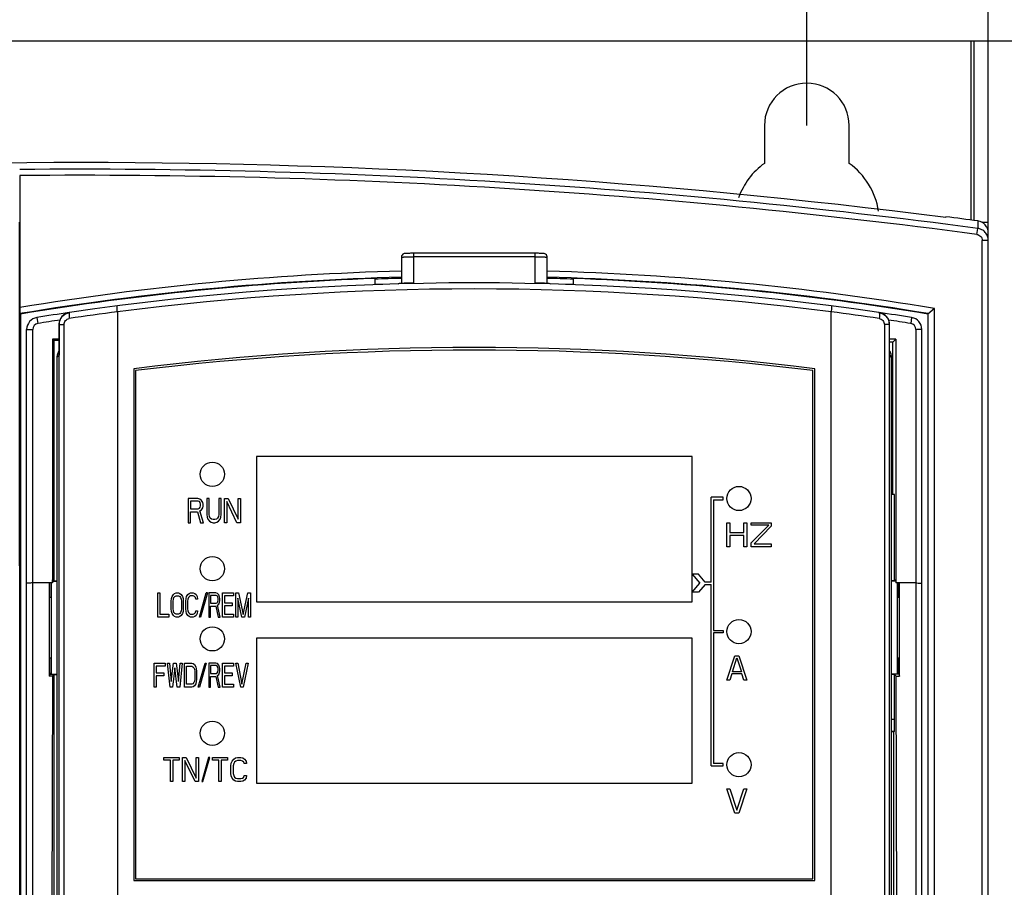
# Model space of a CAD drawing. Header units: millimetres. Extents: x 1117 to 38156, y -1945 to 7303.
# Tile 83 of 256: x 3436 to 3518, y 892 to 964. Entities that reach past the tile are written whole.
import ezdxf

# ---------------------------------------------------------------- set-up
doc = ezdxf.new("R2010")
doc.units = ezdxf.units.MM
doc.styles.get("Standard").update_dxf_attribs({"font": 'arial.ttf'})
doc.dimstyles.new('DIMSTYLE_1', dxfattribs={"dimtxt": 4.2, "dimasz": 3.6, "dimexe": 2.5, "dimexo": 0, "dimgap": 1.05, "dimtad": 1, "dimdsep": 46, "dimtxsty": 'Standard', "dimblk": '_FILLED', "dimblk1": '_FILLED', "dimblk2": '_FILLED', "dimcen": 0.09, "dimazin": 2, "dimtp": 0.01, "dimtm": 0.01, "dimtfac": 1, "dimtofl": 0, "dimtmove": 0, "dimatfit": 3, "dimldrblk": '_FILLED', "dimfxl": 0, "dimtolj": 1, "dimarcsym": 0})

# ---------------------------------------------------------------- blocks, each defined once
blk = doc.blocks.new('_FILLED')
at = {"color": 0, "linetype": 'ByBlock'}
blk.add_solid([(0, 0), (-1, 0.167), (-1, -0.167)], dxfattribs=at)
blk = doc.blocks.new('*D27')
at = {"color": 0, "linetype": 'Continuous', "lineweight": -2}
for p, q in [((3366.244, 962.296), (3366.244, 1014.993)), ((3516.244, 962.296), (3516.244, 1014.993)), ((3369.844, 1012.493), (3512.644, 1012.493))]:
    blk.add_line(p, q, dxfattribs=at)
at = {"layer": 'Defpoints', "color": 0, "linetype": 'Continuous'}
for p in [(3516.244, 1012.493), (3366.244, 962.296), (3516.244, 962.296)]:
    blk.add_point(p, dxfattribs=at)
at = {"color": 0, "linetype": 'Continuous', "lineweight": -2, "xscale": 3.6, "yscale": 3.6, "zscale": 3.6, "rotation": 180}
blk.add_blockref('_FILLED', (3366.244, 1012.493), dxfattribs=at)
at = {"color": 0, "linetype": 'Continuous', "lineweight": -2, "xscale": 3.6, "yscale": 3.6, "zscale": 3.6}
blk.add_blockref('_FILLED', (3516.244, 1012.493), dxfattribs=at)
at = {"color": 0, "linetype": 'Continuous', "insert": (3441.399, 1026.876), "char_height": 10, "width": 9.25313, "attachment_point": 2, "line_spacing_factor": 0.9}
blk.add_mtext('\\A1;150', dxfattribs=at)
blk = doc.blocks.new('*D28')
at = {"color": 0, "linetype": 'Continuous', "lineweight": -2}
for p, q in [((3381.244, 955.296), (3381.244, 987.759)), ((3501.244, 955.296), (3501.244, 987.759)), ((3497.644, 985.259), (3384.844, 985.259))]:
    blk.add_line(p, q, dxfattribs=at)
at = {"layer": 'Defpoints', "color": 0, "linetype": 'Continuous'}
for p in [(3381.244, 985.259), (3381.244, 955.296), (3501.244, 955.296)]:
    blk.add_point(p, dxfattribs=at)
at = {"color": 0, "linetype": 'Continuous', "lineweight": -2, "xscale": 3.6, "yscale": 3.6, "zscale": 3.6, "rotation": 180}
blk.add_blockref('_FILLED', (3381.244, 985.259), dxfattribs=at)
at = {"color": 0, "linetype": 'Continuous', "lineweight": -2, "xscale": 3.6, "yscale": 3.6, "zscale": 3.6}
blk.add_blockref('_FILLED', (3501.244, 985.259), dxfattribs=at)
at = {"color": 0, "linetype": 'Continuous', "insert": (3441.399, 999.643), "char_height": 10, "width": 9.25313, "attachment_point": 2, "line_spacing_factor": 0.9}
blk.add_mtext('\\A1;120', dxfattribs=at)
blk = doc.blocks.new('*D29')
at = {"color": 0, "linetype": 'Continuous', "lineweight": -2}
for p, q in [((3367.644, 962.296), (3317.084, 962.296)), ((3319.584, 958.696), (3319.584, 660.924)), ((3452.721, 657.324), (3317.084, 657.324))]:
    blk.add_line(p, q, dxfattribs=at)
at = {"layer": 'Defpoints', "color": 0, "linetype": 'Continuous'}
for p in [(3367.644, 962.296), (3319.584, 657.324), (3452.721, 657.324)]:
    blk.add_point(p, dxfattribs=at)
at = {"color": 0, "linetype": 'Continuous', "lineweight": -2, "xscale": 3.6, "yscale": 3.6, "zscale": 3.6}
for p, rotation in [((3319.584, 962.296), 90), ((3319.584, 657.324), 270)]:
    blk.add_blockref('_FILLED', p, dxfattribs=dict(at, rotation=rotation))
at = {"color": 0, "linetype": 'Continuous', "insert": (3305.201, 812.279), "char_height": 10, "width": 9.25313, "attachment_point": 2, "rotation": 90, "line_spacing_factor": 0.9}
blk.add_mtext('\\A1;304.97', dxfattribs=at)
blk = doc.blocks.new('*D82')
at = {"color": 0, "linetype": 'Continuous', "lineweight": -2}
for p, q in [((3516.244, 962.296), (3568.883, 962.296)), ((3566.383, 958.696), (3566.383, 660.924)), ((3467.869, 657.324), (3568.883, 657.324))]:
    blk.add_line(p, q, dxfattribs=at)
at = {"layer": 'Defpoints', "color": 0, "linetype": 'Continuous'}
for p in [(3516.244, 962.296), (3467.869, 657.324), (3566.383, 657.324)]:
    blk.add_point(p, dxfattribs=at)
at = {"color": 0, "linetype": 'Continuous', "lineweight": -2, "xscale": 3.6, "yscale": 3.6, "zscale": 3.6}
for p, rotation in [((3566.383, 962.296), 90), ((3566.383, 657.324), 270)]:
    blk.add_blockref('_FILLED', p, dxfattribs=dict(at, rotation=rotation))
at = {"color": 0, "linetype": 'Continuous', "insert": (3560.224, 809.81), "char_height": 10, "attachment_point": 5, "rotation": 90}
blk.add_mtext('\\A1;304.97', dxfattribs=at)

msp = doc.modelspace()

# ---------------------------------------------------------------- linework, layer by layer
at = {"linetype": 'Continuous'}
for p, q in [((3366.244, 962.296), (3516.244, 962.296)), ((3514.844, 947.481), (3514.844, 962.296)), ((3515.044, 962.296), (3515.044, 947.455)), ((3516.244, 767.172), (3516.244, 962.296)), ((3497.744, 955.296), (3497.744, 952.169)), ((3504.744, 952.169), (3504.744, 955.296)), ((3436.191, 951.158), (3436.191, 940.256)), ((3512.744, 947.69), (3512.744, 947.753)), ((3515.375, 947.411), (3515.375, 946.791)), ((3436.208, 767.348), (3436.165, 947.299)), ((3515.309, 946.295), (3515.375, 946.791)), ((3515.724, 947.296), (3516.244, 947.296)), ((3515.744, 767.296), (3515.744, 945.799)), ((3516.244, 945.799), (3515.744, 945.799)), ((3467.729, 944.422), (3467.729, 942.25)), ((3468.729, 944.734), (3468.571, 944.734)), ((3468.729, 944.734), (3468.729, 942.276)), ((3478.778, 944.434), (3468.729, 944.434)), ((3478.778, 942.276), (3478.778, 944.734)), ((3479.778, 942.25), (3479.778, 944.422)), ((3465.526, 942.649), (3465.526, 942.143)), ((3481.962, 942.144), (3481.962, 942.649)), ((3465.526, 942.196), (3466.2, 942.196)), ((3481.307, 942.196), (3481.962, 942.196)), ((3511.788, 940.175), (3511.244, 939.713)), ((3511.788, 940.175), (3511.432, 939.873)), ((3511.789, 829.296), (3511.787, 940.174)), ((3436.2, 939.751), (3436.244, 939.713)), ((3436.244, 939.713), (3436.244, 830.538)), ((3437.596, 939.427), (3437.675, 938.933)), ((3444.254, 939.884), (3444.254, 855.5)), ((3503.254, 855.5), (3503.254, 939.884)), ((3509.911, 939.427), (3509.832, 938.933)), ((3511.244, 939.713), (3511.244, 830.538)), ((3511.326, 939.783), (3511.287, 939.751)), ((3511.287, 829.503), (3511.287, 939.751)), ((3439.428, 938.849), (3439.428, 936.321)), ((3439.448, 855.985), (3439.448, 938.852)), ((3439.448, 938.852), (3439.85, 938.852)), ((3439.85, 855.985), (3439.85, 938.852)), ((3507.657, 938.852), (3507.657, 855.985)), ((3508.059, 938.852), (3507.657, 938.852)), ((3508.059, 938.852), (3508.059, 855.983)), ((3508.079, 936.321), (3508.079, 938.849)), ((3436.754, 780.791), (3436.754, 938.439)), ((3436.754, 938.439), (3437.254, 938.439)), ((3437.254, 852.616), (3437.254, 938.439)), ((3510.254, 938.439), (3510.254, 852.616)), ((3510.754, 938.439), (3510.254, 938.439)), ((3510.754, 780.791), (3510.754, 938.439)), ((3438.902, 937.638), (3438.902, 917.491)), ((3438.902, 937.638), (3439.007, 937.534)), ((3439.428, 937.638), (3438.902, 937.638)), ((3439.007, 937.534), (3439.007, 917.657)), ((3439.428, 937.534), (3439.007, 937.534)), ((3508.605, 937.638), (3508.079, 937.638)), ((3508.364, 937.397), (3508.079, 937.397)), ((3508.605, 937.638), (3508.364, 937.397)), ((3508.364, 924.791), (3508.364, 937.397)), ((3508.605, 937.638), (3508.605, 917.491)), ((3439.254, 936.119), (3439.428, 936.321)), ((3439.254, 936.119), (3439.254, 855.791)), ((3508.254, 936.119), (3508.079, 936.321)), ((3508.254, 855.791), (3508.254, 936.119)), ((3445.604, 935.191), (3445.604, 892.891)), ((3445.754, 935.041), (3445.754, 893.041)), ((3501.754, 893.041), (3501.754, 935.041)), ((3501.904, 892.891), (3501.904, 935.191)), ((3455.754, 927.941), (3455.754, 915.941)), ((3491.754, 927.941), (3455.754, 927.941)), ((3491.754, 915.941), (3491.754, 927.941)), ((3508.5, 924.791), (3508.254, 924.791)), ((3508.5, 917.657), (3508.5, 924.791)), ((3450.104, 924.471), (3450.104, 922.471)), ((3450.904, 924.471), (3450.104, 924.471)), ((3450.304, 924.258), (3450.304, 923.62)), ((3450.937, 924.258), (3450.304, 924.258)), ((3451.07, 924.428), (3450.904, 924.471)), ((3451.037, 924.215), (3450.937, 924.258)), ((3451.104, 924.13), (3451.037, 924.215)), ((3451.204, 924.3), (3451.07, 924.428)), ((3451.137, 924.003), (3451.104, 924.13)), ((3451.104, 923.747), (3451.137, 923.875)), ((3451.137, 923.875), (3451.137, 924.003)), ((3451.304, 924.13), (3451.204, 924.3)), ((3451.337, 924.003), (3451.304, 924.13)), ((3451.304, 923.705), (3451.337, 923.832)), ((3451.337, 923.832), (3451.337, 924.003)), ((3451.637, 924.471), (3451.637, 923.152)), ((3451.837, 924.471), (3451.637, 924.471)), ((3451.837, 923.152), (3451.837, 924.471)), ((3452.637, 924.471), (3452.637, 923.152)), ((3452.837, 924.471), (3452.637, 924.471)), ((3452.837, 923.152), (3452.837, 924.471)), ((3453.104, 922.471), (3453.104, 924.471)), ((3453.104, 924.471), (3453.404, 924.471)), ((3453.304, 924.215), (3453.304, 922.471)), ((3454.137, 922.471), (3453.304, 924.215)), ((3453.404, 924.471), (3454.237, 922.769)), ((3454.237, 922.769), (3454.237, 924.471)), ((3454.237, 924.471), (3454.437, 924.471)), ((3454.437, 924.471), (3454.437, 922.471)), ((3493.334, 917.571), (3493.334, 924.571)), ((3494.334, 924.571), (3493.334, 924.571)), ((3493.534, 924.371), (3493.534, 913.571)), ((3493.534, 924.371), (3494.334, 924.371)), ((3494.334, 924.371), (3494.334, 924.571)), ((3450.304, 923.62), (3450.937, 923.62)), ((3450.304, 922.471), (3450.304, 923.364)), ((3450.304, 923.364), (3450.87, 923.364)), ((3450.87, 923.364), (3451.137, 922.471)), ((3450.937, 923.62), (3451.037, 923.662)), ((3451.037, 923.662), (3451.104, 923.747)), ((3451.07, 923.449), (3451.204, 923.535)), ((3451.37, 922.471), (3451.07, 923.449)), ((3451.204, 923.535), (3451.304, 923.705)), ((3451.637, 923.152), (3451.67, 922.939)), ((3451.87, 922.981), (3451.837, 923.152)), ((3452.637, 923.152), (3452.604, 922.981)), ((3452.804, 922.939), (3452.837, 923.152)), ((3450.104, 922.471), (3450.304, 922.471)), ((3451.137, 922.471), (3451.37, 922.471)), ((3451.67, 922.939), (3451.737, 922.769)), ((3451.737, 922.769), (3451.87, 922.598)), ((3451.937, 922.854), (3451.87, 922.981)), ((3451.87, 922.598), (3452.004, 922.513)), ((3452.037, 922.769), (3451.937, 922.854)), ((3452.004, 922.513), (3452.17, 922.471)), ((3452.17, 922.726), (3452.037, 922.769)), ((3452.304, 922.726), (3452.17, 922.726)), ((3452.17, 922.471), (3452.304, 922.471)), ((3452.437, 922.769), (3452.304, 922.726)), ((3452.304, 922.471), (3452.47, 922.513)), ((3452.537, 922.854), (3452.437, 922.769)), ((3452.47, 922.513), (3452.604, 922.598)), ((3452.604, 922.981), (3452.537, 922.854)), ((3452.604, 922.598), (3452.737, 922.769)), ((3452.737, 922.769), (3452.804, 922.939)), ((3453.304, 922.471), (3453.104, 922.471)), ((3454.437, 922.471), (3454.137, 922.471)), ((3494.634, 920.471), (3494.634, 922.471)), ((3494.634, 922.471), (3494.884, 922.471)), ((3494.884, 922.471), (3494.884, 921.662)), ((3496.05, 921.662), (3496.05, 922.471)), ((3496.05, 922.471), (3496.3, 922.471)), ((3496.3, 922.471), (3496.3, 920.471)), ((3496.634, 922.258), (3496.634, 922.471)), ((3496.634, 922.471), (3498.3, 922.471)), ((3496.634, 920.811), (3498.092, 922.258)), ((3498.092, 922.258), (3496.634, 922.258)), ((3498.3, 922.471), (3498.3, 922.173)), ((3494.884, 921.662), (3496.05, 921.662)), ((3494.884, 921.407), (3494.884, 920.471)), ((3496.05, 921.407), (3494.884, 921.407)), ((3496.05, 920.471), (3496.05, 921.407)), ((3498.3, 922.173), (3496.884, 920.726)), ((3496.634, 920.471), (3496.634, 920.811)), ((3496.884, 920.726), (3498.3, 920.726)), ((3498.3, 920.726), (3498.3, 920.471)), ((3494.884, 920.471), (3494.634, 920.471)), ((3496.3, 920.471), (3496.05, 920.471)), ((3498.3, 920.471), (3496.634, 920.471)), ((3491.766, 918.221), (3492.395, 917.471)), ((3492.288, 918.221), (3491.766, 918.221)), ((3492.834, 917.571), (3492.288, 918.221)), ((3438.902, 917.491), (3437.254, 917.491)), ((3438.611, 917.491), (3438.604, 909.797)), ((3438.683, 916.291), (3438.683, 917.491)), ((3438.767, 917.491), (3438.767, 909.95)), ((3438.902, 917.491), (3438.903, 917.761)), ((3438.902, 917.631), (3439.254, 917.631)), ((3438.903, 917.761), (3439.007, 917.657)), ((3439.007, 917.657), (3439.254, 917.657)), ((3491.766, 916.721), (3492.395, 917.471)), ((3492.834, 917.371), (3492.288, 916.721)), ((3493.334, 917.571), (3492.834, 917.571)), ((3492.834, 917.371), (3493.334, 917.371)), ((3493.334, 902.371), (3493.334, 917.371)), ((3508.5, 917.657), (3508.254, 917.657)), ((3508.605, 917.631), (3508.254, 917.631)), ((3508.604, 917.761), (3508.5, 917.657)), ((3508.604, 917.761), (3508.605, 917.491)), ((3510.254, 917.491), (3508.605, 917.491)), ((3508.74, 909.95), (3508.74, 917.491)), ((3508.824, 916.291), (3508.824, 917.491)), ((3508.903, 909.797), (3508.896, 917.491)), ((3447.604, 914.671), (3447.604, 916.671)), ((3447.604, 916.671), (3447.754, 916.671)), ((3447.754, 916.671), (3447.754, 914.926)), ((3448.779, 916.373), (3448.879, 916.543)), ((3448.879, 916.543), (3448.979, 916.628)), ((3448.979, 916.628), (3449.104, 916.671)), ((3449.104, 916.671), (3449.304, 916.671)), ((3449.304, 916.671), (3449.429, 916.628)), ((3449.429, 916.628), (3449.529, 916.543)), ((3449.529, 916.543), (3449.629, 916.373)), ((3449.979, 916.373), (3450.079, 916.543)), ((3450.079, 916.543), (3450.179, 916.628)), ((3450.179, 916.628), (3450.304, 916.671)), ((3450.304, 916.671), (3450.529, 916.671)), ((3450.529, 916.671), (3450.654, 916.628)), ((3450.654, 916.628), (3450.754, 916.543)), ((3450.754, 916.543), (3450.854, 916.373)), ((3451.03, 914.671), (3451.604, 916.671)), ((3451.708, 916.671), (3451.134, 914.671)), ((3451.708, 916.671), (3451.604, 916.671)), ((3451.804, 916.671), (3451.804, 914.671)), ((3452.404, 916.671), (3451.804, 916.671)), ((3452.529, 916.628), (3452.404, 916.671)), ((3452.629, 916.5), (3452.529, 916.628)), ((3452.704, 916.33), (3452.629, 916.5)), ((3452.954, 914.671), (3452.954, 916.671)), ((3452.954, 916.671), (3453.854, 916.671)), ((3453.854, 916.671), (3453.854, 916.415)), ((3454.054, 914.671), (3454.054, 916.671)), ((3454.054, 916.671), (3454.279, 916.671)), ((3454.279, 916.671), (3454.654, 914.883)), ((3454.654, 914.883), (3455.029, 916.671)), ((3455.029, 916.671), (3455.254, 916.671)), ((3455.254, 916.671), (3455.254, 914.671)), ((3492.288, 916.721), (3491.766, 916.721)), ((3438.752, 916.291), (3438.683, 916.291)), ((3448.704, 915.99), (3448.729, 916.203)), ((3448.704, 915.352), (3448.704, 915.99)), ((3448.729, 916.203), (3448.779, 916.373)), ((3448.854, 915.99), (3448.879, 916.16)), ((3448.854, 915.352), (3448.854, 915.99)), ((3448.879, 916.16), (3448.929, 916.288)), ((3448.929, 916.288), (3449.004, 916.373)), ((3449.004, 916.373), (3449.104, 916.415)), ((3449.104, 916.415), (3449.304, 916.415)), ((3449.304, 916.415), (3449.404, 916.373)), ((3449.404, 916.373), (3449.479, 916.288)), ((3449.479, 916.288), (3449.529, 916.16)), ((3449.529, 916.16), (3449.554, 915.99)), ((3449.554, 915.99), (3449.554, 915.352)), ((3449.629, 916.373), (3449.679, 916.203)), ((3449.679, 916.203), (3449.704, 915.99)), ((3449.704, 915.99), (3449.704, 915.352)), ((3449.904, 915.99), (3449.929, 916.203)), ((3449.904, 915.352), (3449.904, 915.99)), ((3449.929, 916.203), (3449.979, 916.373)), ((3450.079, 916.16), (3450.054, 915.99)), ((3450.054, 915.99), (3450.054, 915.352)), ((3450.129, 916.288), (3450.079, 916.16)), ((3450.204, 916.373), (3450.129, 916.288)), ((3450.304, 916.415), (3450.204, 916.373)), ((3450.529, 916.415), (3450.304, 916.415)), ((3450.629, 916.373), (3450.529, 916.415)), ((3450.704, 916.288), (3450.629, 916.373)), ((3450.729, 916.16), (3450.704, 916.288)), ((3450.879, 916.16), (3450.729, 916.16)), ((3450.854, 916.373), (3450.879, 916.16)), ((3451.954, 916.458), (3451.954, 915.82)), ((3452.429, 916.458), (3451.954, 916.458)), ((3451.954, 915.82), (3452.429, 915.82)), ((3452.504, 916.415), (3452.429, 916.458)), ((3452.429, 915.82), (3452.504, 915.862)), ((3452.554, 916.33), (3452.504, 916.415)), ((3452.504, 915.862), (3452.554, 915.947)), ((3452.529, 915.649), (3452.629, 915.735)), ((3452.579, 916.203), (3452.554, 916.33)), ((3452.554, 915.947), (3452.579, 916.075)), ((3452.579, 916.075), (3452.579, 916.203)), ((3452.629, 915.735), (3452.704, 915.905)), ((3452.729, 916.203), (3452.704, 916.33)), ((3452.704, 915.905), (3452.729, 916.032)), ((3452.729, 916.032), (3452.729, 916.203)), ((3453.104, 916.415), (3453.104, 915.862)), ((3453.854, 916.415), (3453.104, 916.415)), ((3453.104, 915.862), (3453.754, 915.862)), ((3453.754, 915.862), (3453.754, 915.607)), ((3454.204, 916.245), (3454.204, 914.671)), ((3454.554, 914.671), (3454.204, 916.245)), ((3455.104, 916.245), (3454.754, 914.671)), ((3455.104, 914.671), (3455.104, 916.245)), ((3455.754, 915.941), (3491.754, 915.941)), ((3508.824, 916.291), (3508.755, 916.291)), ((3447.754, 914.926), (3448.504, 914.926)), ((3448.504, 914.926), (3448.504, 914.671)), ((3448.729, 915.139), (3448.704, 915.352)), ((3448.779, 914.969), (3448.729, 915.139)), ((3448.879, 914.798), (3448.779, 914.969)), ((3448.879, 915.181), (3448.854, 915.352)), ((3448.929, 915.054), (3448.879, 915.181)), ((3449.004, 914.969), (3448.929, 915.054)), ((3449.104, 914.926), (3449.004, 914.969)), ((3449.304, 914.926), (3449.104, 914.926)), ((3449.404, 914.969), (3449.304, 914.926)), ((3449.479, 915.054), (3449.404, 914.969)), ((3449.529, 915.181), (3449.479, 915.054)), ((3449.554, 915.352), (3449.529, 915.181)), ((3449.629, 914.969), (3449.529, 914.798)), ((3449.679, 915.139), (3449.629, 914.969)), ((3449.704, 915.352), (3449.679, 915.139)), ((3449.929, 915.139), (3449.904, 915.352)), ((3449.979, 914.969), (3449.929, 915.139)), ((3450.079, 914.798), (3449.979, 914.969)), ((3450.054, 915.352), (3450.079, 915.181)), ((3450.079, 915.181), (3450.129, 915.054)), ((3450.129, 915.054), (3450.204, 914.969)), ((3450.204, 914.969), (3450.304, 914.926)), ((3450.304, 914.926), (3450.529, 914.926)), ((3450.529, 914.926), (3450.629, 914.969)), ((3450.629, 914.969), (3450.704, 915.054)), ((3450.704, 915.054), (3450.729, 915.181)), ((3450.729, 915.181), (3450.879, 915.181)), ((3450.854, 914.969), (3450.754, 914.798)), ((3450.879, 915.181), (3450.854, 914.969)), ((3451.954, 914.671), (3451.954, 915.564)), ((3451.954, 915.564), (3452.379, 915.564)), ((3452.379, 915.564), (3452.579, 914.671)), ((3452.754, 914.671), (3452.529, 915.649)), ((3453.104, 915.607), (3453.104, 914.926)), ((3453.754, 915.607), (3453.104, 915.607)), ((3453.104, 914.926), (3453.854, 914.926)), ((3453.854, 914.926), (3453.854, 914.671)), ((3448.504, 914.671), (3447.604, 914.671)), ((3448.979, 914.713), (3448.879, 914.798)), ((3449.104, 914.671), (3448.979, 914.713)), ((3449.304, 914.671), (3449.104, 914.671)), ((3449.429, 914.713), (3449.304, 914.671)), ((3449.529, 914.798), (3449.429, 914.713)), ((3450.179, 914.713), (3450.079, 914.798)), ((3450.304, 914.671), (3450.179, 914.713)), ((3450.529, 914.671), (3450.304, 914.671)), ((3450.654, 914.713), (3450.529, 914.671)), ((3450.754, 914.798), (3450.654, 914.713)), ((3451.134, 914.671), (3451.03, 914.671)), ((3451.804, 914.671), (3451.954, 914.671)), ((3452.579, 914.671), (3452.754, 914.671)), ((3453.854, 914.671), (3452.954, 914.671)), ((3454.204, 914.671), (3454.054, 914.671)), ((3454.754, 914.671), (3454.554, 914.671)), ((3455.254, 914.671), (3455.104, 914.671)), ((3493.534, 913.571), (3494.334, 913.571)), ((3493.534, 913.371), (3493.534, 902.571)), ((3494.334, 913.371), (3493.534, 913.371)), ((3494.334, 913.571), (3494.334, 913.371)), ((3455.754, 912.941), (3455.754, 900.941)), ((3491.754, 912.941), (3455.754, 912.941)), ((3491.754, 900.941), (3491.754, 912.941)), ((3438.683, 910.058), (3438.683, 911.291)), ((3438.683, 911.291), (3438.752, 911.291)), ((3447.304, 908.871), (3447.304, 910.871)), ((3447.304, 910.871), (3448.204, 910.871)), ((3448.204, 910.871), (3448.204, 910.615)), ((3448.604, 908.871), (3448.404, 910.871)), ((3448.404, 910.871), (3448.554, 910.871)), ((3448.554, 910.871), (3448.704, 909.339)), ((3448.704, 909.339), (3448.904, 910.871)), ((3448.904, 910.871), (3449.104, 910.871)), ((3449.104, 910.871), (3449.304, 909.339)), ((3449.304, 909.339), (3449.454, 910.871)), ((3449.604, 910.871), (3449.404, 908.871)), ((3449.454, 910.871), (3449.604, 910.871)), ((3449.804, 908.871), (3449.804, 910.871)), ((3449.804, 910.871), (3450.404, 910.871)), ((3450.404, 910.871), (3450.529, 910.828)), ((3450.529, 910.828), (3450.629, 910.743)), ((3450.926, 908.871), (3451.499, 910.871)), ((3451.604, 910.871), (3451.03, 908.871)), ((3451.499, 910.871), (3451.604, 910.871)), ((3451.804, 910.871), (3451.804, 908.871)), ((3452.404, 910.871), (3451.804, 910.871)), ((3452.529, 910.828), (3452.404, 910.871)), ((3452.629, 910.7), (3452.529, 910.828)), ((3452.954, 908.871), (3452.954, 910.871)), ((3452.954, 910.871), (3453.854, 910.871)), ((3453.854, 910.871), (3453.854, 910.615)), ((3454.454, 908.871), (3454.054, 910.871)), ((3454.054, 910.871), (3454.204, 910.871)), ((3454.204, 910.871), (3454.554, 909.126)), ((3454.554, 909.126), (3454.904, 910.871)), ((3455.054, 910.871), (3454.654, 908.871)), ((3454.904, 910.871), (3455.054, 910.871)), ((3494.634, 909.471), (3495.3, 911.471)), ((3495.092, 910.152), (3495.467, 911.3)), ((3495.3, 911.471), (3495.634, 911.471)), ((3495.467, 911.3), (3495.842, 910.152)), ((3495.634, 911.471), (3496.3, 909.471)), ((3508.755, 911.291), (3508.824, 911.291)), ((3508.824, 910.058), (3508.824, 911.291)), ((3438.683, 910.058), (3438.604, 909.797)), ((3438.737, 909.95), (3438.683, 910.058)), ((3447.454, 910.615), (3447.454, 910.062)), ((3448.204, 910.615), (3447.454, 910.615)), ((3447.454, 910.062), (3448.104, 910.062)), ((3448.104, 910.062), (3448.104, 909.807)), ((3449.004, 910.488), (3448.804, 908.871)), ((3449.204, 908.871), (3449.004, 910.488)), ((3449.954, 909.126), (3449.954, 910.615)), ((3449.954, 910.615), (3450.404, 910.615)), ((3450.404, 910.615), (3450.504, 910.573)), ((3450.504, 910.573), (3450.579, 910.488)), ((3450.579, 910.488), (3450.629, 910.36)), ((3450.629, 910.743), (3450.729, 910.573)), ((3450.629, 910.36), (3450.654, 910.19)), ((3450.654, 910.19), (3450.654, 909.552)), ((3450.729, 910.573), (3450.779, 910.403)), ((3450.779, 910.403), (3450.804, 910.19)), ((3450.804, 910.19), (3450.804, 909.552)), ((3451.954, 910.658), (3451.954, 910.02)), ((3452.429, 910.658), (3451.954, 910.658)), ((3451.954, 910.02), (3452.429, 910.02)), ((3452.504, 910.615), (3452.429, 910.658)), ((3452.429, 910.02), (3452.504, 910.062)), ((3452.554, 910.53), (3452.504, 910.615)), ((3452.504, 910.062), (3452.554, 910.147)), ((3452.579, 910.403), (3452.554, 910.53)), ((3452.554, 910.147), (3452.579, 910.275)), ((3452.579, 910.275), (3452.579, 910.403)), ((3452.704, 910.53), (3452.629, 910.7)), ((3452.629, 909.935), (3452.704, 910.105)), ((3452.729, 910.403), (3452.704, 910.53)), ((3452.704, 910.105), (3452.729, 910.232)), ((3452.729, 910.232), (3452.729, 910.403)), ((3453.104, 910.615), (3453.104, 910.062)), ((3453.854, 910.615), (3453.104, 910.615)), ((3453.104, 910.062), (3453.754, 910.062)), ((3453.754, 910.062), (3453.754, 909.807)), ((3495.05, 909.981), (3494.884, 909.471)), ((3495.884, 909.981), (3495.05, 909.981)), ((3495.842, 910.152), (3495.092, 910.152)), ((3496.05, 909.471), (3495.884, 909.981)), ((3508.77, 909.95), (3508.824, 910.058)), ((3508.824, 910.058), (3508.903, 909.797)), ((3438.879, 909.797), (3438.604, 909.797)), ((3438.737, 909.95), (3439.254, 909.95)), ((3438.879, 909.797), (3438.754, 867.491)), ((3438.879, 909.797), (3439.007, 909.924)), ((3439.007, 909.924), (3439.007, 875.858)), ((3439.007, 909.924), (3439.254, 909.924)), ((3447.454, 909.807), (3447.454, 908.871)), ((3448.104, 909.807), (3447.454, 909.807)), ((3450.504, 909.169), (3450.404, 909.126)), ((3450.579, 909.254), (3450.504, 909.169)), ((3450.629, 909.381), (3450.579, 909.254)), ((3450.654, 909.552), (3450.629, 909.381)), ((3450.729, 909.169), (3450.629, 908.998)), ((3450.779, 909.339), (3450.729, 909.169)), ((3450.804, 909.552), (3450.779, 909.339)), ((3451.954, 908.871), (3451.954, 909.764)), ((3451.954, 909.764), (3452.379, 909.764)), ((3452.379, 909.764), (3452.579, 908.871)), ((3452.529, 909.849), (3452.629, 909.935)), ((3452.754, 908.871), (3452.529, 909.849)), ((3453.104, 909.807), (3453.104, 909.126)), ((3453.754, 909.807), (3453.104, 909.807)), ((3494.884, 909.471), (3494.634, 909.471)), ((3496.3, 909.471), (3496.05, 909.471)), ((3508.77, 909.95), (3508.254, 909.95)), ((3508.5, 909.924), (3508.254, 909.924)), ((3508.5, 906.234), (3508.5, 909.924)), ((3508.628, 909.797), (3508.5, 909.924)), ((3508.754, 867.491), (3508.628, 909.797)), ((3508.628, 909.797), (3508.903, 909.797)), ((3447.454, 908.871), (3447.304, 908.871)), ((3448.804, 908.871), (3448.604, 908.871)), ((3449.404, 908.871), (3449.204, 908.871)), ((3450.404, 908.871), (3449.804, 908.871)), ((3450.404, 909.126), (3449.954, 909.126)), ((3450.529, 908.913), (3450.404, 908.871)), ((3450.629, 908.998), (3450.529, 908.913)), ((3451.03, 908.871), (3450.926, 908.871)), ((3451.804, 908.871), (3451.954, 908.871)), ((3452.579, 908.871), (3452.754, 908.871)), ((3453.854, 908.871), (3452.954, 908.871)), ((3453.104, 909.126), (3453.854, 909.126)), ((3453.854, 909.126), (3453.854, 908.871)), ((3454.654, 908.871), (3454.454, 908.871)), ((3508.254, 906.234), (3508.5, 906.234)), ((3508.254, 905.235), (3508.483, 905.235)), ((3508.439, 905.191), (3508.254, 905.191)), ((3508.483, 905.235), (3508.439, 905.191)), ((3508.439, 880.991), (3508.439, 905.191)), ((3448.104, 902.858), (3448.104, 903.071)), ((3448.104, 903.071), (3449.37, 903.071)), ((3448.637, 902.858), (3448.104, 902.858)), ((3448.637, 901.071), (3448.637, 902.858)), ((3448.837, 902.858), (3448.837, 901.071)), ((3449.37, 902.858), (3448.837, 902.858)), ((3449.37, 903.071), (3449.37, 902.858)), ((3449.637, 901.071), (3449.637, 903.071)), ((3449.637, 903.071), (3449.937, 903.071)), ((3449.837, 902.815), (3449.837, 901.071)), ((3450.67, 901.071), (3449.837, 902.815)), ((3449.937, 903.071), (3450.77, 901.369)), ((3450.77, 901.369), (3450.77, 903.071)), ((3450.77, 903.071), (3450.97, 903.071)), ((3450.97, 903.071), (3450.97, 901.071)), ((3451.799, 903.071), (3451.226, 901.071)), ((3451.33, 901.071), (3451.904, 903.071)), ((3451.904, 903.071), (3451.799, 903.071)), ((3452.104, 902.858), (3452.104, 903.071)), ((3452.104, 903.071), (3453.37, 903.071)), ((3452.637, 902.858), (3452.104, 902.858)), ((3452.637, 901.071), (3452.637, 902.858)), ((3452.837, 902.858), (3452.837, 901.071)), ((3453.37, 902.858), (3452.837, 902.858)), ((3453.37, 903.071), (3453.37, 902.858)), ((3453.67, 902.603), (3453.737, 902.773)), ((3453.737, 902.773), (3453.87, 902.943)), ((3453.87, 902.943), (3454.004, 903.028)), ((3453.937, 902.688), (3453.87, 902.56)), ((3454.037, 902.773), (3453.937, 902.688)), ((3454.004, 903.028), (3454.17, 903.071)), ((3454.17, 902.815), (3454.037, 902.773)), ((3454.17, 903.071), (3454.47, 903.071)), ((3454.47, 902.815), (3454.17, 902.815)), ((3454.47, 903.071), (3454.637, 903.028)), ((3454.604, 902.773), (3454.47, 902.815)), ((3454.704, 902.688), (3454.604, 902.773)), ((3454.637, 903.028), (3454.77, 902.943)), ((3454.737, 902.56), (3454.704, 902.688)), ((3454.77, 902.943), (3454.904, 902.773)), ((3454.904, 902.773), (3454.937, 902.56)), ((3453.637, 902.39), (3453.67, 902.603)), ((3453.637, 901.752), (3453.637, 902.39)), ((3453.87, 902.56), (3453.837, 902.39)), ((3453.837, 902.39), (3453.837, 901.752)), ((3454.937, 902.56), (3454.737, 902.56)), ((3493.334, 902.371), (3494.334, 902.371)), ((3494.334, 902.571), (3493.534, 902.571)), ((3494.334, 902.371), (3494.334, 902.571)), ((3448.837, 901.071), (3448.637, 901.071)), ((3449.837, 901.071), (3449.637, 901.071)), ((3450.97, 901.071), (3450.67, 901.071)), ((3451.226, 901.071), (3451.33, 901.071)), ((3452.837, 901.071), (3452.637, 901.071)), ((3453.67, 901.539), (3453.637, 901.752)), ((3453.737, 901.369), (3453.67, 901.539)), ((3453.87, 901.198), (3453.737, 901.369)), ((3453.837, 901.752), (3453.87, 901.581)), ((3453.87, 901.581), (3453.937, 901.454)), ((3454.004, 901.113), (3453.87, 901.198)), ((3453.937, 901.454), (3454.037, 901.369)), ((3454.17, 901.071), (3454.004, 901.113)), ((3454.037, 901.369), (3454.17, 901.326)), ((3454.17, 901.326), (3454.47, 901.326)), ((3454.47, 901.071), (3454.17, 901.071)), ((3454.47, 901.326), (3454.604, 901.369)), ((3454.637, 901.113), (3454.47, 901.071)), ((3454.604, 901.369), (3454.704, 901.454)), ((3454.77, 901.198), (3454.637, 901.113)), ((3454.704, 901.454), (3454.737, 901.581)), ((3454.737, 901.581), (3454.937, 901.581)), ((3454.904, 901.369), (3454.77, 901.198)), ((3454.937, 901.581), (3454.904, 901.369)), ((3455.754, 900.941), (3491.754, 900.941)), ((3495.3, 898.471), (3494.634, 900.471)), ((3494.634, 900.471), (3494.884, 900.471)), ((3494.884, 900.471), (3495.467, 898.726)), ((3495.467, 898.726), (3496.05, 900.471)), ((3496.3, 900.471), (3495.634, 898.471)), ((3496.05, 900.471), (3496.3, 900.471)), ((3495.634, 898.471), (3495.3, 898.471)), ((3445.604, 892.891), (3501.904, 892.891)), ((3445.754, 893.041), (3501.754, 893.041))]:
    msp.add_line(p, q, dxfattribs=at)
for points in [[(3468.571, 944.734), (3468.478, 944.733), (3468.393, 944.732), (3468.315, 944.732), (3468.246, 944.731), (3468.185, 944.73), (3468.134, 944.728), (3468.091, 944.727), (3468.056, 944.726), (3468.027, 944.724), (3468, 944.721), (3467.959, 944.714), (3467.9, 944.693), (3467.838, 944.653), (3467.784, 944.594), (3467.745, 944.518), (3467.729, 944.422)], [(3479.778, 944.422), (3479.777, 944.435), (3479.758, 944.528), (3479.715, 944.605), (3479.656, 944.663), (3479.593, 944.699), (3479.535, 944.717), (3479.499, 944.722), (3479.47, 944.724), (3479.437, 944.726), (3479.396, 944.728), (3479.347, 944.729), (3479.288, 944.73), (3479.219, 944.731), (3479.141, 944.732), (3479.055, 944.733), (3478.96, 944.734), (3478.858, 944.734), (3468.729, 944.734)]]:
    msp.add_lwpolyline(points, dxfattribs=at)
for centre in [(3452.104, 926.471), (3495.634, 924.471), (3452.104, 918.671), (3495.634, 913.471), (3452.104, 912.871), (3452.104, 905.071), (3495.634, 902.471)]:
    msp.add_circle(centre, 1, dxfattribs=at)
for centre, radius, start, end in [((3501.244, 955.296), 3.5, 0, 180), ((3441.244, 387.296), 564.937, 82.72899, 97.27101), ((3441.244, 387.296), 564.385, 82.45245, 90.51204), ((3501.244, 947.296), 6, 125.68533, 160.16231), ((3501.244, 947.296), 6, 8.91788, 54.31467), ((3441.244, 387.296), 563.885, 82.45245, 90.51337), ((3441.244, 387.296), 565, 82.46073, 82.7298), ((3515.242, 946.418), 1.003, 71.42553, 82.41401), ((3515.244, 945.807), 0.992, 77.27692, 82.44151), ((3515.241, 945.791), 1.009, 61.87401, 77.27107), ((3515.242, 946.416), 1.004, 61.75633, 71.45448), ((3473.744, 713.129), 230.21, 91.49821, 99.38815), ((3473.744, 713.129), 229.71, 91.5038, 99.4066), ((3473.744, 713.129), 229.667, 92.0506, 99.39734), ((3473.744, 713.129), 229.614, 91.50098, 92.05075), ((3473.744, 713.129), 229.614, 87.94925, 88.49405), ((3473.744, 713.129), 230.21, 80.48788, 88.4968), ((3473.744, 713.129), 229.71, 80.5934, 88.49105), ((3473.744, 713.129), 229.667, 80.60266, 87.9494), ((3473.753, 712.624), 229.667, 81.62538, 98.37461), ((3473.753, 712.624), 229.167, 82.60394, 97.39605), ((3467.713, 941.444), 0.806, 91.63585, 110.97864), ((3473.753, 720.331), 222.001, 91.29681, 91.5652), ((3473.753, 720.331), 222.001, 88.43479, 88.70318), ((3479.794, 941.444), 0.806, 69.01532, 88.36391), ((3437.754, 938.439), 1, 99.05801, 180), ((3473.753, 712.624), 229.667, 98.38106, 99.05801), ((3440.428, 938.849), 1, 98.38029, 179.99158), ((3473.656, 712.62), 229.171, 97.37154, 98.3746), ((3473.851, 712.62), 229.171, 81.62539, 82.62845), ((3507.079, 938.849), 1, 0.00844, 81.61967), ((3473.753, 712.624), 229.667, 80.94198, 81.61893), ((3509.754, 938.439), 1, 360, 80.94198), ((3437.754, 938.439), 0.5, 99.05801, 180), ((3473.753, 712.624), 229.167, 98.58916, 99.05801), ((3473.753, 712.624), 229.167, 80.94198, 81.41083), ((3509.754, 938.439), 0.5, 360, 80.94198), ((3473.753, 712.624), 224.34, 82.79156, 97.20843), ((3440.26, 936.118), 1.006, 163.80704, 179.95199), ((3440.258, 936.117), 1.005, 145.81846, 163.71822), ((3473.753, 705.302), 231.438, 83.05118, 96.94881), ((3507.249, 936.117), 1.005, 16.29419, 34.18023), ((3507.247, 936.118), 1.006, 0.04819, 16.20542)]:
    msp.add_arc(centre, radius, start, end, dxfattribs=at)
msp.add_ellipse((3508.483, 906.234), major_axis=(0, 1), ratio=0.017455, start_param=-3.124139, end_param=-1.570796, dxfattribs=at)
for points, knots in [([(3516.179, 946.152), (3516.137, 946.264), (3516.012, 946.473), (3515.821, 946.624), (3515.716, 946.681)], [0, 0, 0, 0, 0.499999, 1, 1, 1, 1]), ([(3515.309, 946.295), (3515.426, 946.28), (3515.655, 946.16), (3515.744, 945.917), (3515.744, 945.799)], [0, 0, 0, 0, 0.499695, 1, 1, 1, 1]), ([(3467.729, 944.422), (3467.729, 944.422), (3467.732, 944.422), (3467.735, 944.423), (3467.741, 944.424), (3467.754, 944.425), (3467.775, 944.425), (3467.808, 944.427), (3467.85, 944.428), (3467.901, 944.429), (3467.959, 944.43), (3468.051, 944.431), (3468.181, 944.432), (3468.352, 944.433), (3468.537, 944.434), (3468.664, 944.434), (3468.729, 944.434)], [0, 0, 0, 0, 0.001367, 0.005049, 0.0111, 0.019513, 0.043372, 0.076467, 0.118438, 0.168871, 0.227333, 0.293238, 0.444669, 0.617451, 0.805175, 1, 1, 1, 1]), ([(3478.778, 944.434), (3478.843, 944.434), (3478.97, 944.434), (3479.155, 944.433), (3479.326, 944.432), (3479.456, 944.431), (3479.548, 944.43), (3479.607, 944.429), (3479.657, 944.428), (3479.699, 944.427), (3479.732, 944.425), (3479.753, 944.425), (3479.766, 944.424), (3479.772, 944.423), (3479.775, 944.422), (3479.778, 944.422), (3479.778, 944.422)], [0, 0, 0, 0, 0.194825, 0.38255, 0.555333, 0.706764, 0.772669, 0.831131, 0.881564, 0.923535, 0.956629, 0.980488, 0.988901, 0.994951, 0.998633, 1, 1, 1, 1]), ([(3436.191, 940.256), (3436.191, 940.192), (3436.191, 940.1), (3436.193, 939.982), (3436.193, 939.907), (3436.195, 939.845), (3436.195, 939.797), (3436.2, 939.77), (3436.197, 939.753), (3436.2, 939.751)], [0, 0, 0, 0, 0.376449, 0.54828, 0.699339, 0.824329, 0.918247, 0.97758, 1, 1, 1, 1]), ([(3444.253, 939.897), (3444.245, 939.959), (3444.235, 940.049), (3444.226, 940.164), (3444.223, 940.237), (3444.222, 940.297), (3444.224, 940.343), (3444.228, 940.369), (3444.234, 940.386), (3444.239, 940.386)], [0, 0, 0, 0, 0.379986, 0.550854, 0.700243, 0.822919, 0.914879, 0.973297, 1, 1, 1, 1]), ([(3503.268, 940.386), (3503.273, 940.386), (3503.279, 940.369), (3503.283, 940.343), (3503.285, 940.297), (3503.284, 940.237), (3503.281, 940.164), (3503.272, 940.049), (3503.262, 939.959), (3503.254, 939.897)], [0, 0, 0, 0, 0.026703, 0.085121, 0.177081, 0.299757, 0.449146, 0.620014, 1, 1, 1, 1]), ([(3439.448, 938.852), (3439.448, 938.971), (3439.491, 939.209), (3439.676, 939.521), (3439.958, 939.748), (3440.187, 939.825), (3440.304, 939.842)], [0, 0, 0, 0, 0.25044, 0.500605, 0.750426, 1, 1, 1, 1]), ([(3439.85, 938.852), (3439.85, 938.912), (3439.872, 939.032), (3439.965, 939.188), (3440.106, 939.301), (3440.221, 939.339), (3440.279, 939.347)], [0, 0, 0, 0, 0.252042, 0.502904, 0.752116, 1, 1, 1, 1]), ([(3440.273, 939.8), (3440.265, 939.776), (3440.257, 939.714), (3440.254, 939.563), (3440.266, 939.437), (3440.279, 939.347)], [0, 0, 0, 0, 0.168671, 0.403598, 1, 1, 1, 1]), ([(3440.304, 939.842), (3440.301, 939.841), (3440.284, 939.833), (3440.277, 939.814), (3440.273, 939.8)], [0, 0, 0, 0, 0.179584, 1, 1, 1, 1]), ([(3507.203, 939.842), (3507.32, 939.825), (3507.549, 939.748), (3507.831, 939.521), (3508.016, 939.209), (3508.059, 938.971), (3508.059, 938.852)], [0, 0, 0, 0, 0.249574, 0.499395, 0.749559, 1, 1, 1, 1]), ([(3507.203, 939.842), (3507.206, 939.841), (3507.223, 939.833), (3507.23, 939.814), (3507.234, 939.8)], [0, 0, 0, 0, 0.179588, 1, 1, 1, 1]), ([(3507.234, 939.8), (3507.242, 939.776), (3507.25, 939.714), (3507.253, 939.563), (3507.241, 939.437), (3507.228, 939.347)], [0, 0, 0, 0, 0.168668, 0.403592, 1, 1, 1, 1]), ([(3507.228, 939.347), (3507.287, 939.339), (3507.401, 939.301), (3507.542, 939.188), (3507.635, 939.032), (3507.657, 938.912), (3507.657, 938.852)], [0, 0, 0, 0, 0.247884, 0.497096, 0.747958, 1, 1, 1, 1]), ([(3437.254, 917.491), (3437.19, 917.491), (3437.097, 917.489), (3436.979, 917.484), (3436.904, 917.479), (3436.843, 917.473), (3436.796, 917.466), (3436.77, 917.46), (3436.754, 917.453), (3436.754, 917.448)], [0, 0, 0, 0, 0.378851, 0.55082, 0.70105, 0.824531, 0.916691, 0.974936, 1, 1, 1, 1]), ([(3510.254, 917.491), (3510.317, 917.491), (3510.41, 917.489), (3510.528, 917.484), (3510.603, 917.479), (3510.664, 917.473), (3510.711, 917.466), (3510.737, 917.46), (3510.754, 917.453), (3510.754, 917.448)], [0, 0, 0, 0, 0.378851, 0.55082, 0.70105, 0.824531, 0.916691, 0.974936, 1, 1, 1, 1])]:
    msp.add_open_spline(points, degree=3, knots=knots, dxfattribs=at)
for points in [[(3515.996, 947.079), (3515.918, 947.168), (3515.822, 947.244), (3515.718, 947.3)], [(3516.179, 946.774), (3516.137, 946.885), (3516.074, 946.99), (3515.996, 947.079)], [(3516.244, 946.42), (3516.244, 946.54), (3516.221, 946.662), (3516.179, 946.774)], [(3516.244, 945.799), (3516.244, 945.919), (3516.221, 946.04), (3516.179, 946.152)], [(3444.254, 939.884), (3444.254, 939.888), (3444.254, 939.892), (3444.252, 939.897)], [(3503.254, 939.897), (3503.254, 939.892), (3503.253, 939.888), (3503.254, 939.884)]]:
    msp.add_open_spline(points, degree=3, dxfattribs=at)

# ---------------------------------------------------------------- dimensions: what is measured, and where the dimension line sits
dim = msp.add_linear_dim(base=(3516.244, 1012.493), p1=(3366.244, 962.296), p2=(3516.244, 962.296), dimstyle='DIMSTYLE_1', override={"dimtxt": 10}, dxfattribs=at)
dim.commit()
dim.dimension.update_dxf_attribs({"geometry": '*D27', "text_midpoint": (3441.399, 1012.493), "dimtype": 160})
for base, p1, p2, angle, picture, middle in [((3381.244, 985.259), (3501.244, 955.296), (3381.244, 955.296), 180, '*D28', (3441.399, 985.259)), ((3319.584, 657.324), (3367.644, 962.296), (3452.721, 657.324), 270, '*D29', (3319.584, 812.279))]:
    dim = msp.add_linear_dim(base=base, p1=p1, p2=p2, angle=angle, dimstyle='DIMSTYLE_1', override={"dimtxt": 10}, dxfattribs=at)
    dim.commit()
    dim.dimension.update_dxf_attribs({"geometry": picture, "text_midpoint": middle, "dimtype": 160})
dim = msp.add_linear_dim(base=(3566.383, 657.324), p1=(3516.244, 962.296), p2=(3467.869, 657.324), angle=90, dimstyle='DIMSTYLE_1', override={"dimtxt": 10}, dxfattribs=at)
dim.commit()
dim.dimension.update_dxf_attribs({"geometry": '*D82', "text_midpoint": (3560.224, 809.81)})

doc.saveas('drawing.dxf')
